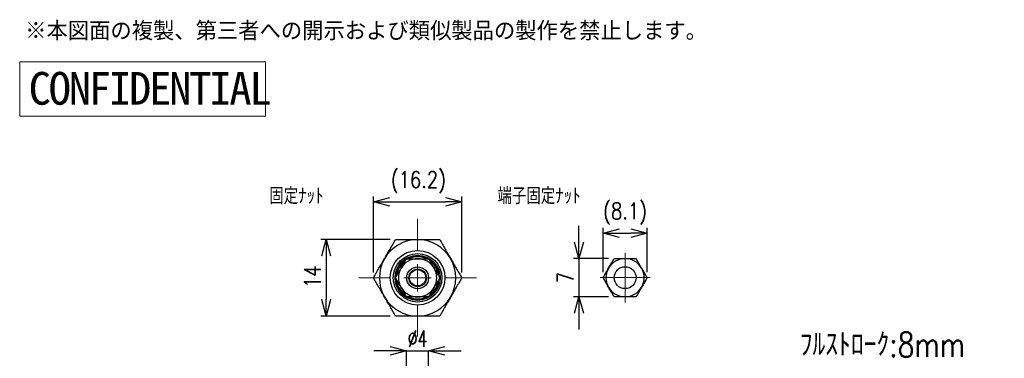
# Model space of a CAD drawing. Header units: millimetres. Extents: x 9 to 189, y 17 to 201.
# Tile 5 of 5: x 9 to 189, y 138 to 201. Entities that reach past the tile are written whole.
import ezdxf

# ---------------------------------------------------------------- set-up
doc = ezdxf.new("R2010")
doc.units = ezdxf.units.MM
doc.linetypes.add('CENTER2', pattern=[28.575, 19.05, -3.175, 3.175, -3.175])
doc.layers.get('Defpoints').update_dxf_attribs({"color": 8, "lineweight": 0})
for name, color, linetype, lineweight in [('01 Object', 7, 'Continuous', 30), ('02 Center', 150, 'CENTER2', 15), ('17 Rivision', 1, 'Continuous', 15)]:
    doc.layers.add(name, color=color, linetype=linetype, lineweight=lineweight)
doc.styles.add('GT_Dimension', font='simplex.shx', dxfattribs={"width": 0.8, "bigfont": 'bigfont.shx'})
doc.styles.add('GT_Notes', font='txt')
doc.styles.add('SLDTEXTSTYLE1', font='TXT', dxfattribs={"width": 0.7, "bigfont": 'bigfont'})
doc.dimstyles.new('GT_DIMSTYLE$0', dxfattribs={"dimscale": 0, "dimtxt": 3, "dimasz": 3, "dimexe": 1, "dimexo": 1, "dimgap": 1, "dimtad": 1, "dimdec": 3, "dimdsep": 46, "dimtxsty": 'GT_Dimension', "dimblk": 'OPEN30', "dimcen": -5, "dimclrd": 256, "dimclre": 256, "dimclrt": 256, "dimazin": 2, "dimtfac": 1, "dimtdec": 3, "dimtmove": 0, "dimatfit": 3, "dimldrblk": 'OPEN30', "dimfxl": 1, "dimtolj": 1, "dimtzin": 0, "dimlwd": -1, "dimlwe": -1, "dimarcsym": 0})
doc.dimstyles.new('SLDDIMSTYLE1', dxfattribs={"dimtxt": 3, "dimasz": 3, "dimexe": 0, "dimexo": 0.0625, "dimgap": 0.75, "dimtad": 3, "dimrnd": 1e-09, "dimzin": 12, "dimdsep": 46, "dimtxsty": 'SLDTEXTSTYLE1', "dimblk1": 'OPEN30', "dimblk2": 'OPEN30', "dimsah": 1, "dimcen": 0.09, "dimadec": 0, "dimazin": 3, "dimtfac": 1, "dimtdec": 3, "dimtmove": 0, "dimatfit": 0, "dimldrblk": 'OPEN30', "dimfxl": 1, "dimfrac": 2, "dimtolj": 1, "dimtzin": 12, "dimarcsym": 0})

# ---------------------------------------------------------------- blocks, each defined once
blk = doc.blocks.new('CONFIDENTIAL')
at = {"layer": '17 Rivision'}
blk.add_lwpolyline([(0, 10), (45, 10), (45, 0), (0, 0)], close=True, dxfattribs=at)
at = {"layer": '17 Rivision', "insert": (1.63, 8.12), "char_height": 6, "attachment_point": 1, "style": 'GT_Notes'}
blk.add_mtext_dynamic_manual_height_columns('{\\T0.9;CONFIDENTIAL}', width=47.9309, gutter_width=15, heights=[7.69], dxfattribs=at)
blk = doc.blocks.new('_Open30')
at = {"color": 0, "linetype": 'ByBlock', "lineweight": -2}
for p, q in [((-1, 0.268), (0, 0)), ((0, 0), (-1, -0.268)), ((0, 0), (-1, 0))]:
    blk.add_line(p, q, dxfattribs=at)
blk = doc.blocks.new('*D21')
at = {"color": 0, "lineweight": -2, "transparency": 16777216}
for p, q in [((76.96, 139.86), (73.96, 139.86)), ((79.96, 133.31), (79.96, 139.86)), ((79.96, 139.86), (83.96, 139.86)), ((83.96, 133.31), (83.96, 139.86)), ((86.96, 139.86), (89.96, 139.86))]:
    blk.add_line(p, q, dxfattribs=at)
at = {"layer": 'Defpoints', "color": 0, "transparency": 16777216}
for p in [(83.96, 139.86), (79.96, 133.25), (83.96, 133.25)]:
    blk.add_point(p, dxfattribs=at)
at = {"color": 0, "lineweight": -2, "transparency": 16777216, "xscale": 3, "yscale": 3, "zscale": 3}
blk.add_blockref('_Open30', (79.96, 139.86), dxfattribs=at)
at = {"color": 0, "lineweight": -2, "transparency": 16777216, "xscale": 3, "yscale": 3, "zscale": 3, "rotation": 180}
blk.add_blockref('_Open30', (83.96, 139.86), dxfattribs=at)
at = {"color": 0, "transparency": 16777216, "insert": (81.96, 143.61), "char_height": 3, "attachment_point": 2, "style": 'SLDTEXTSTYLE1'}
blk.add_mtext('\\A1;%%c4', dxfattribs=at)
blk = doc.blocks.new('*D27')
at = {"transparency": 16777216}
for p, q in [((73.88, 154.25), (73.88, 168.17)), ((90.05, 154.25), (90.05, 168.17)), ((76.88, 167.17), (87.05, 167.17))]:
    blk.add_line(p, q, dxfattribs=at)
at = {"layer": 'Defpoints', "color": 0, "transparency": 16777216}
for p in [(90.05, 167.17), (73.88, 153.25), (90.05, 153.25)]:
    blk.add_point(p, dxfattribs=at)
at = {"transparency": 16777216, "xscale": 3, "yscale": 3, "zscale": 3, "rotation": 180}
blk.add_blockref('_Open30', (73.88, 167.17), dxfattribs=at)
at = {"transparency": 16777216, "xscale": 3, "yscale": 3, "zscale": 3}
blk.add_blockref('_Open30', (90.05, 167.17), dxfattribs=at)
at = {"transparency": 16777216, "insert": (82.11, 172.74), "char_height": 3, "attachment_point": 2, "style": 'GT_Dimension'}
blk.add_mtext('\\A1;(16.2)', dxfattribs=at)
blk = doc.blocks.new('*D28')
at = {"transparency": 16777216}
for p, q in [((76.92, 160.25), (64.22, 160.25)), ((65.22, 157.25), (65.22, 149.25)), ((76.92, 146.25), (64.22, 146.25))]:
    blk.add_line(p, q, dxfattribs=at)
at = {"layer": 'Defpoints', "color": 0, "transparency": 16777216}
for p in [(77.92, 160.25), (65.22, 146.25), (77.92, 146.25)]:
    blk.add_point(p, dxfattribs=at)
at = {"transparency": 16777216, "xscale": 3, "yscale": 3, "zscale": 3}
for p, rotation in [((65.22, 160.25), 90), ((65.22, 146.25), 270)]:
    blk.add_blockref('_Open30', p, dxfattribs=dict(at, rotation=rotation))
at = {"transparency": 16777216, "insert": (61.22, 153.45), "char_height": 3, "attachment_point": 2, "rotation": 90, "style": 'GT_Dimension'}
blk.add_mtext('\\A1;14', dxfattribs=at)
blk = doc.blocks.new('SW_CENTERMARKSYMBOL_1')
at = {"color": 0, "linetype": 'Continuous', "lineweight": 0}
for p, q in [((0, 5), (0, 10.75)), ((0, 0), (0, 2.5)), ((-5, 0), (-10.75, 0)), ((0, 0), (-2.5, 0)), ((0, 0), (0, -2.5)), ((0, 0), (2.5, 0)), ((5, 0), (10.75, 0)), ((0, -5), (0, -10.75))]:
    blk.add_line(p, q, dxfattribs=at)
blk = doc.blocks.new('*D29')
at = {"transparency": 16777216}
for p, q in [((111.5, 159.78), (111.5, 162.78)), ((116.92, 156.78), (110.5, 156.78)), ((111.5, 156.78), (111.5, 149.78)), ((116.92, 149.78), (110.5, 149.78)), ((111.5, 146.78), (111.5, 143.78))]:
    blk.add_line(p, q, dxfattribs=at)
at = {"layer": 'Defpoints', "color": 0, "transparency": 16777216}
for p in [(117.92, 156.78), (111.5, 149.78), (117.92, 149.78)]:
    blk.add_point(p, dxfattribs=at)
at = {"transparency": 16777216, "xscale": 3, "yscale": 3, "zscale": 3}
for p, rotation in [((111.5, 156.78), 270), ((111.5, 149.78), 90)]:
    blk.add_blockref('_Open30', p, dxfattribs=dict(at, rotation=rotation))
at = {"transparency": 16777216, "insert": (107.5, 153.28), "char_height": 3, "attachment_point": 2, "rotation": 90, "style": 'GT_Dimension'}
blk.add_mtext('\\A1;7', dxfattribs=at)
blk = doc.blocks.new('*D30')
at = {"transparency": 16777216}
for p, q in [((115.9, 154.28), (115.9, 162.42)), ((123.98, 154.28), (123.98, 162.42)), ((118.9, 161.42), (120.98, 161.42))]:
    blk.add_line(p, q, dxfattribs=at)
at = {"layer": 'Defpoints', "color": 0, "transparency": 16777216}
for p in [(123.98, 161.42), (115.9, 153.28), (123.98, 153.28)]:
    blk.add_point(p, dxfattribs=at)
at = {"transparency": 16777216, "xscale": 3, "yscale": 3, "zscale": 3, "rotation": 180}
blk.add_blockref('_Open30', (115.9, 161.42), dxfattribs=at)
at = {"transparency": 16777216, "xscale": 3, "yscale": 3, "zscale": 3}
blk.add_blockref('_Open30', (123.98, 161.42), dxfattribs=at)
at = {"transparency": 16777216, "insert": (119.94, 166.99), "char_height": 3, "attachment_point": 2, "style": 'GT_Dimension'}
blk.add_mtext('\\A1;(8.1)', dxfattribs=at)
blk = doc.blocks.new('SW_CENTERMARKSYMBOL_2')
at = {"color": 0, "linetype": 'Continuous', "lineweight": 0}
for p, q in [((0, 2.5), (0, 4.567)), ((0, 0), (0, 2.5)), ((-2.5, 0), (-4.567, 0)), ((0, 0), (-2.5, 0)), ((0, 0), (0, -2.5)), ((0, 0), (2.5, 0)), ((2.5, 0), (4.567, 0)), ((0, -2.5), (0, -4.567))]:
    blk.add_line(p, q, dxfattribs=at)

msp = doc.modelspace()

# ---------------------------------------------------------------- linework, layer by layer
for p, q in [((85.427, 154.2526), (85.7239, 154.0812)), ((85.6739, 153.9946), (85.527, 154.0794)), ((85.7239, 152.4173), (85.427, 152.2459)), ((85.527, 152.4191), (85.6739, 152.5039))]:
    msp.add_line(p, q)
at = {"flags": 128}
for points in [[(85.6739, 153.9946), (85.6749, 153.9962), (85.6777, 154.0012), (85.6823, 154.0092), (85.6886, 154.0199), (85.6961, 154.0331), (85.7048, 154.048), (85.7142, 154.0643), (85.7239, 154.0812)], [(85.6927, 153.9862), (85.6976, 153.9613), (85.7266, 153.7869)], [(85.8215, 154.1028), (85.8197, 154.1024), (85.8141, 154.1011), (85.8051, 154.0991), (85.7929, 154.0965), (85.7782, 154.0932), (85.7613, 154.0895), (85.743, 154.0854), (85.7239, 154.0812)], [(85.7239, 152.4173), (85.7142, 152.4342), (85.7048, 152.4504), (85.6961, 152.4654), (85.6886, 152.4785), (85.6823, 152.4893), (85.6777, 152.4973), (85.6749, 152.5022), (85.6739, 152.5039)], [(85.7281, 152.7216), (85.6976, 152.5372), (85.6927, 152.5123)], [(85.8215, 152.3957), (85.8197, 152.3961), (85.8141, 152.3973), (85.8051, 152.3993), (85.7929, 152.402), (85.7782, 152.4053), (85.7613, 152.409), (85.743, 152.4131), (85.7239, 152.4173)]]:
    msp.add_lwpolyline(points, dxfattribs=at)
for centre, radius in [((81.9649, 153.2492), 5), ((81.9649, 153.2492), 4.4455), ((81.9649, 153.2492), 4.134), ((81.9649, 153.2492), 2), ((119.9399, 153.2763), 2), ((81.9649, 153.2492), 1.61), ((81.9649, 153.2492), 1.5)]:
    msp.add_circle(centre, radius)
for centre, radius, start, end in [((81.9649, 153.2492), 7, 90, 150), ((81.9649, 153.2492), 7, 30, 90), ((81.9649, 153.2492), 3.95, 63.164186, 116.884813), ((81.9649, 153.2492), 3.85, 65.948783, 113.953653), ((81.9649, 153.2492), 7, 150, 210), ((81.9649, 153.2492), 3.95, 122.918076, 176.694398), ((81.9649, 153.2492), 3.85, 125.609936, 173.660714), ((81.9649, 153.2492), 3.5, 150, 210), ((81.9649, 153.2492), 3.5, 90, 150), ((81.9649, 153.2492), 3.5, 30, 90), ((81.9649, 153.2492), 3.95, 12.479368, 57.447011), ((81.9649, 153.2492), 3.85, 12.479368, 54.609882), ((81.9649, 153.2492), 3.5, 330, 30), ((81.9649, 153.2492), 7, 330, 30), ((119.9399, 153.2763), 3.5, 150, 210), ((119.9399, 153.2763), 3.5, 90, 150), ((119.9399, 153.2763), 3.5, 30, 90), ((119.9399, 153.2763), 3.5, 330, 30), ((85.7239, 154.0812), 0.1, 240, 12.479368), ((81.9649, 153.2492), 3.95, 182.681622, 237.181432), ((81.9649, 153.2492), 3.85, 186.299306, 233.96731), ((81.9649, 153.2492), 3.5, 210, 270), ((81.9649, 153.2492), 3.5, 270, 330), ((81.9649, 153.2492), 3.95, 302.726724, 347.520632), ((81.9649, 153.2492), 3.85, 305.709867, 347.520632), ((85.7239, 152.4173), 0.1, 347.520632, 120), ((119.9399, 153.2763), 3.5, 210, 270), ((119.9399, 153.2763), 3.5, 270, 330), ((81.9649, 153.2492), 7, 210, 270), ((81.9649, 153.2492), 3.95, 243.199191, 296.889666), ((81.9649, 153.2492), 3.85, 246.229083, 294.325906), ((81.9649, 153.2492), 7, 270, 330)]:
    msp.add_arc(centre, radius, start, end)
for points, knots in [([(75.9027, 156.7492), (76.2397, 157.3329), (76.9143, 158.5014), (77.5868, 159.6662), (77.9234, 160.2492)], [0, 0, 0, 0, 0.49947447, 1, 1, 1, 1]), ([(77.9234, 160.2492), (78.5953, 160.2492), (79.9403, 160.2492), (81.2896, 160.2492), (81.9649, 160.2492)], [0, 0, 0, 0, 0.49954685, 1, 1, 1, 1]), ([(81.9649, 160.2492), (82.4805, 160.2492), (83.5124, 160.2492), (84.8597, 160.2492), (85.6903, 160.2492), (86.0063, 160.2492)], [0, 0, 0, 0, 0.38220544, 0.76492175, 1, 1, 1, 1]), ([(86.0063, 160.2492), (86.3423, 159.6674), (87.0148, 158.5025), (87.6894, 157.334), (88.027, 156.7492)], [0, 0, 0, 0, 0.49954683, 1, 1, 1, 1]), ([(73.882, 153.2492), (74.2179, 153.8311), (74.8904, 154.996), (75.5651, 156.1645), (75.9027, 156.7492)], [0, 0, 0, 0, 0.49954687, 1, 1, 1, 1]), ([(77.9234, 153.2492), (78.0875, 153.5335), (78.4187, 154.1071), (78.761, 154.7001), (78.9338, 154.9992)], [0, 0, 0, 0, 0.49545823, 1, 1, 1, 1]), ([(78.9338, 154.9992), (78.9577, 155.0407), (79.1391, 155.3548), (79.481, 155.9471), (79.7888, 156.4802), (79.9441, 156.7492)], [0, 0, 0, 0, 0.07003636, 0.53075663, 1, 1, 1, 1]), ([(79.9441, 156.7492), (80.1034, 156.7492), (80.5112, 156.7492), (81.1852, 156.7492), (81.7039, 156.7492), (81.9649, 156.7492)], [0, 0, 0, 0, 0.24151612, 0.61839572, 1, 1, 1, 1]), ([(81.9649, 156.7492), (82.1398, 156.7492), (82.5678, 156.7492), (83.2465, 156.7492), (83.7384, 156.7492), (83.9856, 156.7492)], [0, 0, 0, 0, 0.25592465, 0.62601936, 1, 1, 1, 1]), ([(83.9856, 156.7492), (84.1497, 156.465), (84.4809, 155.8914), (84.8232, 155.2984), (84.996, 154.9992)], [0, 0, 0, 0, 0.4954583, 1, 1, 1, 1]), ([(84.996, 154.9992), (85.0199, 154.9578), (85.2012, 154.6437), (85.5432, 154.0514), (85.851, 153.5183), (86.0063, 153.2492)], [0, 0, 0, 0, 0.07003641, 0.53075668, 1, 1, 1, 1]), ([(88.027, 156.7492), (88.364, 156.1656), (89.0386, 154.9971), (89.7112, 153.8323), (90.0478, 153.2492)], [0, 0, 0, 0, 0.49947452, 1, 1, 1, 1]), ([(116.9089, 155.0263), (117.0803, 155.3233), (117.2516, 155.6199), (117.5881, 156.2027), (117.7543, 156.4907), (117.9192, 156.7763)], [0, 0, 0, 0, 0.5, 0.5, 1, 1, 1, 1]), ([(119.9399, 156.7763), (120.2829, 156.7763), (120.6255, 156.7763), (121.2984, 156.7763), (121.6309, 156.7763), (121.9607, 156.7763)], [0, 0, 0, 0, 0.5, 0.5, 1, 1, 1, 1]), ([(122.971, 155.0263), (122.8001, 155.3223), (122.6269, 155.6223), (122.2896, 156.2066), (122.1241, 156.4933), (121.9607, 156.7763)], [0, 0, 0, 0, 0.5, 0.5, 1, 1, 1, 1]), ([(123.9814, 153.2763), (123.817, 153.561), (123.6487, 153.8525), (123.3115, 154.4366), (123.1418, 154.7304), (122.971, 155.0263)], [0, 0, 0, 0, 0.5, 0.5, 1, 1, 1, 1]), ([(75.9027, 149.7492), (75.5657, 150.3329), (74.8911, 151.5014), (74.2186, 152.6662), (73.882, 153.2492)], [0, 0, 0, 0, 0.49947452, 1, 1, 1, 1]), ([(78.9338, 151.4992), (78.9098, 151.5407), (78.7285, 151.8548), (78.3865, 152.4471), (78.0787, 152.9802), (77.9234, 153.2492)], [0, 0, 0, 0, 0.07003641, 0.53075668, 1, 1, 1, 1]), ([(86.0063, 153.2492), (85.8422, 152.965), (85.5111, 152.3914), (85.1687, 151.7984), (84.996, 151.4992)], [0, 0, 0, 0, 0.49545823, 1, 1, 1, 1]), ([(90.0478, 153.2492), (89.7118, 152.6674), (89.0393, 151.5025), (88.3647, 150.334), (88.027, 149.7492)], [0, 0, 0, 0, 0.49954687, 1, 1, 1, 1]), ([(116.9089, 151.5263), (116.7379, 151.8223), (116.5647, 152.1223), (116.2274, 152.7066), (116.0619, 152.9933), (115.8985, 153.2763)], [0, 0, 0, 0, 0.5, 0.5, 1, 1, 1, 1]), ([(79.9441, 149.7492), (79.7801, 150.0335), (79.4489, 150.6071), (79.1065, 151.2001), (78.9338, 151.4992)], [0, 0, 0, 0, 0.4954583, 1, 1, 1, 1]), ([(84.996, 151.4992), (84.972, 151.4578), (84.7907, 151.1437), (84.4487, 150.5514), (84.1409, 150.0183), (83.9856, 149.7492)], [0, 0, 0, 0, 0.07003636, 0.53075663, 1, 1, 1, 1]), ([(117.9192, 149.7763), (117.7548, 150.061), (117.5865, 150.3525), (117.2493, 150.9366), (117.0797, 151.2304), (116.9089, 151.5263)], [0, 0, 0, 0, 0.5, 0.5, 1, 1, 1, 1]), ([(122.971, 151.5263), (122.7995, 151.2292), (122.6283, 150.9326), (122.2918, 150.3498), (122.1255, 150.0618), (121.9607, 149.7763)], [0, 0, 0, 0, 0.5, 0.5, 1, 1, 1, 1]), ([(77.9234, 146.2492), (77.5875, 146.8311), (76.915, 147.996), (76.2403, 149.1645), (75.9027, 149.7492)], [0, 0, 0, 0, 0.49954683, 1, 1, 1, 1]), ([(81.9649, 149.7492), (81.7073, 149.7492), (81.1886, 149.7492), (80.5145, 149.7492), (80.1034, 149.7492), (79.9441, 149.7492)], [0, 0, 0, 0, 0.37658585, 0.7584843, 1, 1, 1, 1]), ([(83.9856, 149.7492), (83.7408, 149.7492), (83.2489, 149.7492), (82.5703, 149.7492), (82.1398, 149.7492), (81.9649, 149.7492)], [0, 0, 0, 0, 0.37040077, 0.74407495, 1, 1, 1, 1]), ([(88.027, 149.7492), (87.6901, 149.1656), (87.0154, 147.9971), (86.3429, 146.8323), (86.0063, 146.2492)], [0, 0, 0, 0, 0.49947447, 1, 1, 1, 1]), ([(119.9399, 149.7763), (119.597, 149.7763), (119.2544, 149.7763), (118.5814, 149.7763), (118.249, 149.7763), (117.9192, 149.7763)], [0, 0, 0, 0, 0.5, 0.5, 1, 1, 1, 1]), ([(81.9649, 146.2492), (81.2909, 146.2492), (79.9417, 146.2492), (78.5966, 146.2492), (77.9234, 146.2492)], [0, 0, 0, 0, 0.49947452, 1, 1, 1, 1]), ([(86.0063, 146.2492), (85.6903, 146.2492), (84.8604, 146.2492), (83.5131, 146.2492), (82.4812, 146.2492), (81.9649, 146.2492)], [0, 0, 0, 0, 0.23507826, 0.61730613, 1, 1, 1, 1])]:
    msp.add_open_spline(points, degree=3, knots=knots)
for points in [[(115.8985, 153.2763), (116.2291, 153.8488), (116.5646, 154.43), (116.9089, 155.0263)], [(117.9192, 156.7763), (118.5803, 156.7763), (119.2514, 156.7763), (119.9399, 156.7763)], [(123.9814, 153.2763), (123.6508, 152.7037), (123.3153, 152.1226), (122.971, 151.5263)], [(121.9607, 149.7763), (121.2995, 149.7763), (120.6285, 149.7763), (119.9399, 149.7763)]]:
    msp.add_open_spline(points, degree=3)

# ---------------------------------------------------------------- block references
at = {"layer": '01 Object', "lineweight": 0}
msp.add_blockref('CONFIDENTIAL', (9.1303, 182.8434), dxfattribs=at)
at = {"layer": '02 Center'}
for name, p in [('SW_CENTERMARKSYMBOL_1', (81.9649, 153.2492)), ('SW_CENTERMARKSYMBOL_2', (119.9399, 153.2763))]:
    msp.add_blockref(name, p, dxfattribs=at)

# ---------------------------------------------------------------- texts
at = {"attachment_point": 1, "style": 'GT_Dimension'}
for s, insert, char_height in [('固定ﾅｯﾄ', (54.8172, 169.7436), 3), ('端子固定ﾅｯﾄ', (96.5893, 169.7436), 3), ('ﾌﾙｽﾄﾛｰｸ:8mm', (151.9003, 143.265), 4.5)]:
    msp.add_mtext(s, dxfattribs=dict(at, insert=insert, char_height=char_height))
at = {"layer": '17 Rivision', "color": 1, "insert": (10.1318, 200.0802), "char_height": 3, "attachment_point": 1, "style": 'GT_Notes'}
msp.add_mtext_dynamic_manual_height_columns('※本図面の複製、第三者への開示および類似製品の製作を禁止します。', width=133.065013, gutter_width=15, heights=[3.4431], dxfattribs=at)

# ---------------------------------------------------------------- dimensions: what is measured, and where the dimension line sits
dim = msp.add_linear_dim(base=(90.0478, 167.1702), p1=(73.882, 153.2492), p2=(90.0478, 153.2492), text='(<>)', dimstyle='GT_DIMSTYLE$0', override={"dimscale": 1, "dimdec": 1})
dim.commit()
dim.dimension.update_dxf_attribs({"geometry": '*D27', "text_midpoint": (82.1064, 167.1702), "dimtype": 160})
dim = msp.add_linear_dim(base=(123.9814, 161.4235), p1=(115.8985, 153.2763), p2=(123.9814, 153.2763), angle=0, text='(<>)', dimstyle='GT_DIMSTYLE$0', override={"dimscale": 1, "dimdec": 1})
dim.commit()
dim.dimension.update_dxf_attribs({"geometry": '*D30', "text_midpoint": (119.9399, 161.4235), "dimtype": 160})
for base, p1, p2, picture, middle in [((111.5014, 149.7763), (117.9192, 156.7763), (117.9192, 149.7763), '*D29', (111.5014, 153.2763)), ((65.2181, 146.2492), (77.9234, 160.2492), (77.9234, 146.2492), '*D28', (65.2181, 153.4488))]:
    dim = msp.add_linear_dim(base=base, p1=p1, p2=p2, angle=90, dimstyle='GT_DIMSTYLE$0', override={"dimscale": 1})
    dim.commit()
    dim.dimension.update_dxf_attribs({"geometry": picture, "text_midpoint": middle, "dimtype": 160})
dim = msp.add_linear_dim(base=(83.9649, 139.8606), p1=(79.9649, 133.2464), p2=(83.9649, 133.2464), text='%%c<>', dimstyle='SLDDIMSTYLE1')
dim.commit()
dim.dimension.update_dxf_attribs({"geometry": '*D21', "text_midpoint": (81.9649, 139.8606), "dimtype": 160})

doc.saveas('drawing.dxf')
